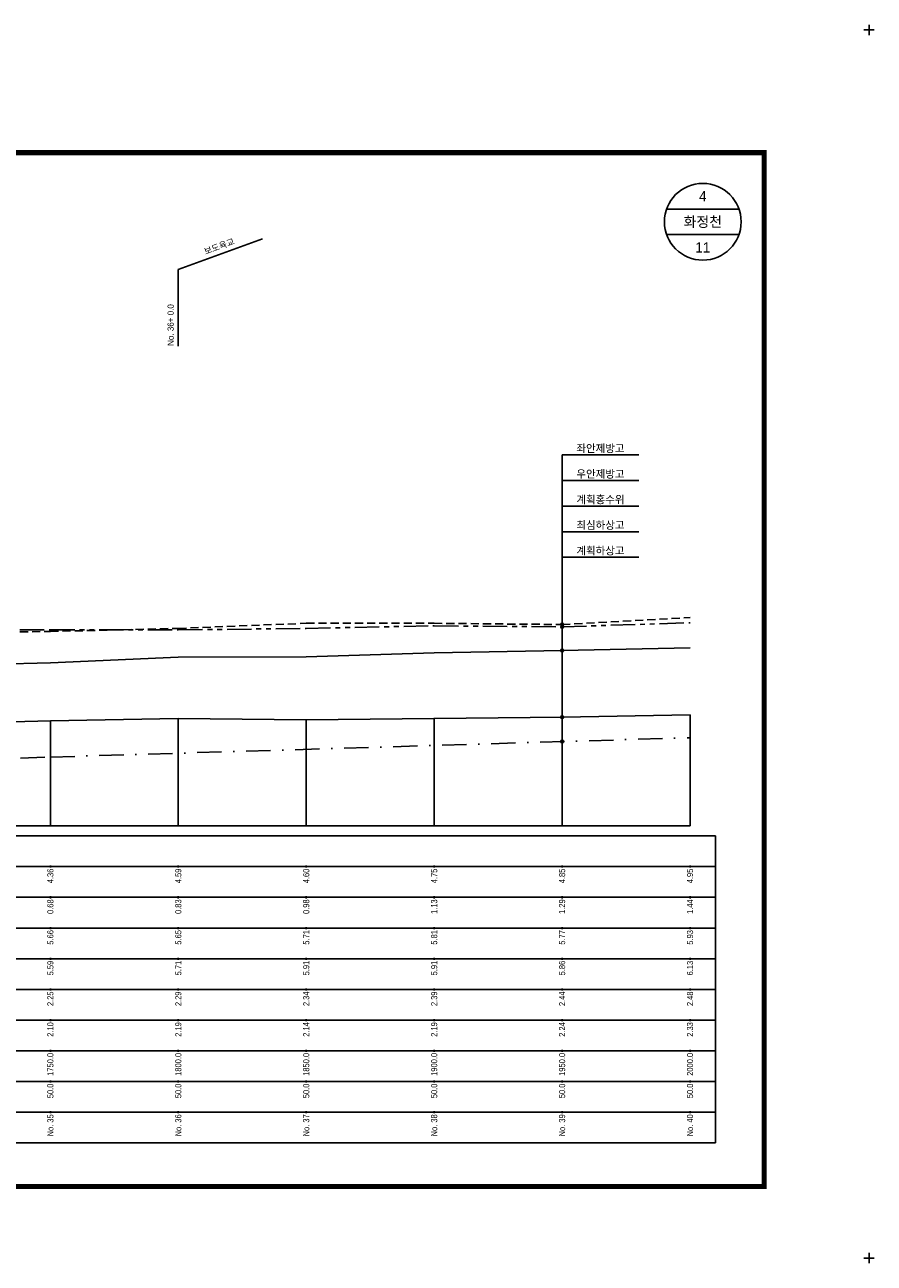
# Model space of a CAD drawing. Header units: metres. Extents: x -2 to 1691, y -14 to 5352.
# Tile 8 of 23: x 330 to 662, y 1426 to 1910. Entities that reach past the tile are written whole.
import ezdxf
from ezdxf.enums import TextEntityAlignment as Align

# ---------------------------------------------------------------- set-up
doc = ezdxf.new("R2010")
doc.units = ezdxf.units.M
doc.header["$LTSCALE"] = 5
for name, pattern in [('CENTER', [50.8, 31.75, -6.35, 6.35, -6.35]), ('DASHDOT2', [12.7, 6.35, -3.175, 0, -3.175]), ('DASHED', [19.05, 12.7, -6.35]), ('PHANTOMX2', [127, 63.5, -12.7, 12.7, -12.7, 12.7, -12.7])]:
    doc.linetypes.add(name, pattern=pattern)
for name, color, linetype in [('BOX', 6, 'CONTINUOUS'), ('DT1', 3, 'CONTINUOUS'), ('DT2', 6, 'CONTINUOUS'), ('LT1', 4, 'CONTINUOUS'), ('ST1', 7, 'CONTINUOUS'), ('계획하상', 6, 'CONTINUOUS'), ('계획홍수위', 6, 'CONTINUOUS'), ('우안제방고', 3, 'CONTINUOUS'), ('좌안제방고', 2, 'CONTINUOUS')]:
    doc.layers.add(name, color=color, linetype=linetype)
doc.styles.get("Standard").update_dxf_attribs({"font": 'Gulim.ttf', "width": 0.8})

msp = doc.modelspace()

# ---------------------------------------------------------------- hatches: boundary and pattern name
at = {"layer": 'LT1', "linetype": 'Continuous'}
h = msp.add_hatch(color=2, dxfattribs=at)
edge = h.paths.add_edge_path()
edge.add_arc((540, 1675.6), 0.549, 0, 360)
h = msp.add_hatch(color=2, dxfattribs=at)
edge = h.paths.add_edge_path()
edge.add_arc((540, 1674.7), 0.549, 0, 360)
h = msp.add_hatch(color=2, dxfattribs=at)
edge = h.paths.add_edge_path()
edge.add_arc((540, 1665.5), 0.549, 0, 360)
h = msp.add_hatch(color=2, dxfattribs=at)
edge = h.paths.add_edge_path()
edge.add_arc((540, 1639.4), 0.549, 0, 360)
h = msp.add_hatch(color=2, dxfattribs=at)
edge = h.paths.add_edge_path()
edge.add_arc((540, 1629.86), 0.549, 0, 360)

# ---------------------------------------------------------------- linework, layer by layer
at = {"layer": 'BOX', "color": 6, "linetype": 'Continuous', "const_width": 2}
msp.add_lwpolyline([(41, 1456), (619, 1456), (619, 1860), (41, 1860)], close=True, dxfattribs=at)
at = {"layer": 'LT1', "linetype": 'Continuous'}
for p, q in [((390, 1814.4), (422.89, 1826.37)), ((390, 1784.4), (390, 1814.4)), ((340, 1597), (340, 1638)), ((390, 1597), (390, 1638.9)), ((440, 1597), (440, 1638.4)), ((490, 1597), (490, 1638.9)), ((540, 1597), (540, 1639.4)), ((590, 1597), (590, 1640.3)), ((90, 1597), (590, 1597)), ((340, 1580.6), (340, 1581.4)), ((390, 1580.6), (390, 1581.4)), ((440, 1580.6), (440, 1581.4)), ((490, 1580.6), (490, 1581.4)), ((540, 1580.6), (540, 1581.4)), ((590, 1580.6), (590, 1581.4)), ((340, 1568.6), (340, 1569.4)), ((390, 1568.6), (390, 1569.4)), ((440, 1568.6), (440, 1569.4)), ((490, 1568.6), (490, 1569.4)), ((540, 1568.6), (540, 1569.4)), ((590, 1568.6), (590, 1569.4)), ((340, 1556.6), (340, 1557.4)), ((390, 1556.6), (390, 1557.4)), ((440, 1556.6), (440, 1557.4)), ((490, 1556.6), (490, 1557.4)), ((540, 1556.6), (540, 1557.4)), ((590, 1556.6), (590, 1557.4)), ((340, 1544.6), (340, 1545.4)), ((390, 1544.6), (390, 1545.4)), ((440, 1544.6), (440, 1545.4)), ((490, 1544.6), (490, 1545.4)), ((540, 1544.6), (540, 1545.4)), ((590, 1544.6), (590, 1545.4)), ((340, 1532.6), (340, 1533.4)), ((390, 1532.6), (390, 1533.4)), ((440, 1532.6), (440, 1533.4)), ((490, 1532.6), (490, 1533.4)), ((540, 1532.6), (540, 1533.4)), ((590, 1532.6), (590, 1533.4)), ((340, 1520.6), (340, 1521.4)), ((390, 1520.6), (390, 1521.4)), ((440, 1520.6), (440, 1521.4)), ((490, 1520.6), (490, 1521.4)), ((540, 1520.6), (540, 1521.4)), ((590, 1520.6), (590, 1521.4)), ((340, 1508.6), (340, 1509.4)), ((390, 1508.6), (390, 1509.4)), ((440, 1508.6), (440, 1509.4)), ((490, 1508.6), (490, 1509.4)), ((540, 1508.6), (540, 1509.4)), ((590, 1508.6), (590, 1509.4)), ((340, 1496.6), (340, 1497.4)), ((390, 1496.6), (390, 1497.4)), ((440, 1496.6), (440, 1497.4)), ((490, 1496.6), (490, 1497.4)), ((540, 1496.6), (540, 1497.4)), ((590, 1496.6), (590, 1497.4)), ((340, 1484.6), (340, 1485.4)), ((390, 1484.6), (390, 1485.4)), ((440, 1484.6), (440, 1485.4)), ((490, 1484.6), (490, 1485.4)), ((540, 1484.6), (540, 1485.4)), ((590, 1484.6), (590, 1485.4))]:
    msp.add_line(p, q, dxfattribs=at)
at = {"layer": 'LT1', "color": 2, "linetype": 'Continuous'}
for points in [[(540, 1741.87), (570, 1741.87)], [(540, 1741.87), (540, 1630.4)], [(540, 1731.87), (570, 1731.87)], [(540, 1721.87), (570, 1721.87)], [(540, 1711.87), (570, 1711.87)], [(540, 1701.87), (570, 1701.87)]]:
    msp.add_lwpolyline(points, dxfattribs=at)
at = {"layer": 'LT1', "linetype": 'Continuous'}
msp.add_lwpolyline([(90, 1627.8), (98.5, 1627.3), (140, 1627), (163, 1627), (190, 1627.2), (240, 1633.2), (290, 1636.7), (290, 1636.7), (340, 1638), (390, 1638.9), (440, 1638.4), (490, 1638.9), (490, 1638.9), (540, 1639.4), (590, 1640.3)], dxfattribs=at)
at = {"layer": 'LT1', "color": 2, "linetype": 'Continuous'}
for centre in [(540, 1675.6), (540, 1674.7), (540, 1665.5), (540, 1639.4), (540, 1629.86)]:
    msp.add_circle(centre, 0.549, dxfattribs=at)
at = {"layer": 'ST1', "linetype": 'Continuous'}
for p, q in [((658, 1908), (662, 1908)), ((660, 1906), (660, 1910)), ((609.14, 1838), (580.86, 1838)), ((609.14, 1828), (580.86, 1828)), ((70, 1593), (600, 1593)), ((600, 1473), (600, 1593)), ((70, 1581), (600, 1581)), ((75, 1569), (600, 1569)), ((70, 1557), (600, 1557)), ((75, 1545), (600, 1545)), ((70, 1533), (600, 1533)), ((70, 1521), (600, 1521)), ((70, 1509), (600, 1509)), ((70, 1497), (600, 1497)), ((70, 1485), (600, 1485)), ((70, 1473), (600, 1473)), ((658, 1428), (662, 1428)), ((660, 1426), (660, 1430))]:
    msp.add_line(p, q, dxfattribs=at)
msp.add_circle((595, 1833), 15, dxfattribs=at)
at = {"layer": '계획하상', "linetype": 'DASHDOT2', "ltscale": 0.3}
msp.add_lwpolyline([(90, 1618.16), (98.5, 1618.2), (140, 1618.6), (163, 1618.7), (190, 1619.2), (290, 1622.2), (340, 1623.8), (590, 1631.38)], dxfattribs=at)
at = {"layer": '계획홍수위', "linetype": 'CENTER'}
msp.add_lwpolyline([(90, 1654.7), (98.5, 1655.9), (163, 1658.3), (190, 1658.3), (240, 1658.7), (290, 1659.35), (340, 1660.6), (390, 1662.9), (440, 1663), (490, 1664.5), (540, 1665.5), (590, 1666.5)], dxfattribs=at)
at = {"layer": '우안제방고', "linetype": 'PHANTOMX2', "ltscale": 0.03}
msp.add_lwpolyline([(90, 1680.3), (98.5, 1682.5), (140, 1682.8), (163, 1682.8), (190, 1683.5), (240, 1674.6), (290, 1673.2), (290, 1673.2), (340, 1673.6), (390, 1673.5), (440, 1674.1), (440, 1674.1), (490, 1675.1), (540, 1674.7), (590, 1676.3)], dxfattribs=at)
at = {"layer": '좌안제방고', "linetype": 'DASHED', "ltscale": 0.05}
msp.add_lwpolyline([(90, 1669), (98.5, 1670.9), (140, 1682.8), (163, 1682.8), (190, 1684.5), (240, 1675.5), (290, 1672.3), (290, 1672.3), (340, 1672.9), (390, 1674.1), (440, 1676.1), (440, 1676.1), (490, 1676.1), (540, 1675.6), (590, 1678.3)], dxfattribs=at)

# ---------------------------------------------------------------- texts
at = {"layer": 'DT1', "linetype": 'Continuous'}
msp.add_text('보도육교', height=2.4, rotation=20, dxfattribs=at).set_placement((406, 1823.39), align=Align.MIDDLE_CENTER)
msp.add_text('No. 36+ 0.0 ', height=2.4, rotation=90, dxfattribs=at).set_placement((387, 1784.5), align=Align.MIDDLE_LEFT)
for s, p in [('좌안제방고', (555, 1744.45)), ('우안제방고', (555, 1734.45)), ('계획홍수위', (555, 1724.45)), ('최심하상고', (555, 1714.45)), ('계획하상고', (555, 1704.45))]:
    msp.add_text(s, height=3, dxfattribs=at).set_placement(p, align=Align.MIDDLE_CENTER)
at = {"layer": 'DT1', "linetype": 'PHANTOMX2', "width": 0.8}
for s, p in [('4.36', (340, 1580.2)), ('4.59', (390, 1580.2)), ('4.60', (440, 1580.2)), ('4.75', (490, 1580.2)), ('4.85', (540, 1580.2)), ('4.95', (590, 1580.2)), ('  5.66', (340, 1556.2)), ('  5.65', (390, 1556.2)), ('  5.71', (440, 1556.2)), ('  5.81', (490, 1556.2)), ('  5.77', (540, 1556.2)), ('  5.93', (590, 1556.2))]:
    msp.add_text(s, height=2.4, rotation=90, dxfattribs=at).set_placement(p, align=Align.MIDDLE_RIGHT)
at = {"layer": 'DT1', "color": 2, "linetype": 'PHANTOMX2', "width": 0.8}
for s, p in [('0.68', (340, 1568.2)), ('0.83', (390, 1568.2)), ('0.98', (440, 1568.2)), ('1.13', (490, 1568.2)), ('1.29', (540, 1568.2)), ('1.44', (590, 1568.2))]:
    msp.add_text(s, height=2.4, rotation=90, dxfattribs=at).set_placement(p, align=Align.MIDDLE_RIGHT)
at = {"layer": 'DT1', "linetype": 'CENTER', "width": 0.8}
for s, p in [('  5.59', (340, 1544.2)), ('  5.71', (390, 1544.2)), ('  5.91', (440, 1544.2)), ('  5.91', (490, 1544.2)), ('  5.86', (540, 1544.2)), ('  6.13', (590, 1544.2))]:
    msp.add_text(s, height=2.4, rotation=90, dxfattribs=at).set_placement(p, align=Align.MIDDLE_RIGHT)
at = {"layer": 'DT1', "linetype": 'DASHED', "width": 0.8}
for s, p in [('  2.25', (340, 1532.2)), ('  2.29', (390, 1532.2)), ('  2.34', (440, 1532.2)), ('  2.39', (490, 1532.2)), ('  2.44', (540, 1532.2)), ('  2.48', (590, 1532.2))]:
    msp.add_text(s, height=2.4, rotation=90, dxfattribs=at).set_placement(p, align=Align.MIDDLE_RIGHT)
at = {"layer": 'DT1', "linetype": 'Continuous', "width": 0.8}
for s, p in [('  2.10', (340, 1520.2)), ('  2.19', (390, 1520.2)), ('  2.14', (440, 1520.2)), ('  2.19', (490, 1520.2)), ('  2.24', (540, 1520.2)), ('  2.33', (590, 1520.2)), ('  1750.0', (340, 1508.2)), ('  1800.0', (390, 1508.2)), ('  1850.0', (440, 1508.2)), ('  1900.0', (490, 1508.2)), ('  1950.0', (540, 1508.2)), ('  2000.0', (590, 1508.2)), ('  50.0', (340, 1496.2)), ('  50.0', (390, 1496.2)), ('  50.0', (440, 1496.2)), ('50.0', (490, 1496.2)), ('  50.0', (540, 1496.2)), ('  50.0', (590, 1496.2)), ('No. 35', (340, 1484.2)), ('No. 36', (390, 1484.2)), ('No. 37', (440, 1484.2)), ('No. 38', (490, 1484.2)), ('No. 39', (540, 1484.2)), ('No. 40', (590, 1484.2))]:
    msp.add_text(s, height=2.4, rotation=90, dxfattribs=at).set_placement(p, align=Align.MIDDLE_RIGHT)
at = {"layer": 'DT2', "linetype": 'Continuous'}
for s, p in [('4', (595, 1843)), ('화정천', (595, 1833)), ('11', (595, 1823))]:
    msp.add_text(s, height=4, dxfattribs=at).set_placement(p, align=Align.MIDDLE_CENTER)

doc.saveas('drawing.dxf')
